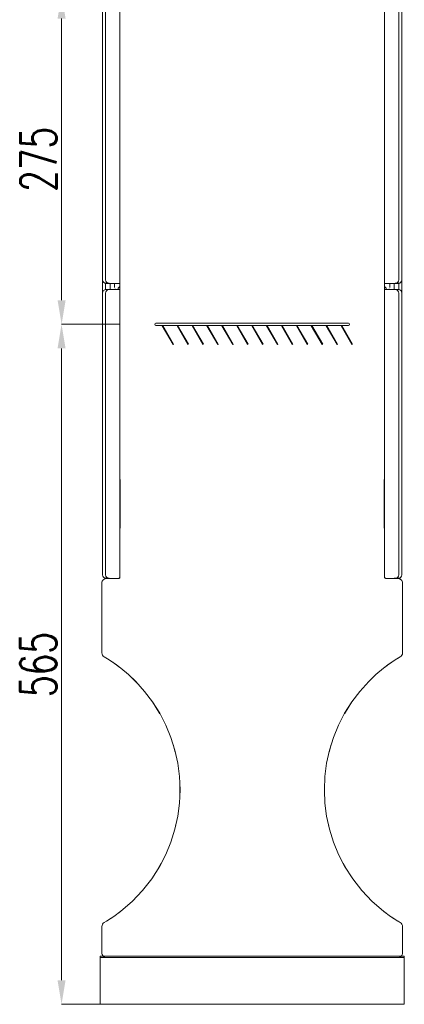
# Model space of a CAD drawing. Header units: centimetres. Extents: x -4572 to 125430, y -27163 to 73697.
# Tile 27 of 44: x 103935 to 104255, y -18752 to -17934. Entities that reach past the tile are written whole.
import ezdxf

# ---------------------------------------------------------------- set-up
doc = ezdxf.new("R2010")
doc.units = ezdxf.units.CM
doc.header["$MEASUREMENT"] = 0
doc.layers.add('kontur', color=7, linetype='Continuous')
doc.styles.add('style1', font='romans.shx', dxfattribs={"width": 0.7, "height": 12})
doc.dimstyles.new('aaa', dxfattribs={"dimtxt": 30, "dimasz": 20, "dimexe": 0, "dimexo": 0, "dimgap": 4, "dimtad": 1, "dimdec": 0, "dimzin": 9, "dimdsep": 46, "dimtxsty": 'style1', "dimcen": 0.09, "dimclrt": 256, "dimadec": 0, "dimazin": 1, "dimtfac": 1, "dimtdec": 0, "dimtmove": 0, "dimatfit": 0, "dimfxl": 1, "dimtolj": 1, "dimtzin": 0, "dimarcsym": 0})

# ---------------------------------------------------------------- blocks, each defined once
blk = doc.blocks.new('*D1686')
at = {"color": 0, "lineweight": -2}
for p, q in [((46877.5, 5161.52), (46843.53, 5161.52)), ((46843.53, 5141.52), (46843.53, 4907.52)), ((46881.74, 4887.52), (46843.53, 4887.52))]:
    blk.add_line(p, q, dxfattribs=at)
at = {"color": 0}
for points in [[(46846.86, 5141.52), (46840.19, 5141.52), (46843.53, 5161.52)], [(46840.19, 4907.52), (46846.86, 4907.52), (46843.53, 4887.52)]]:
    blk.add_solid(points, dxfattribs=at)
at = {"lineweight": 0, "insert": (46824.23, 5024.52), "char_height": 30, "attachment_point": 5, "rotation": 90, "style": 'style1'}
blk.add_mtext('\\A1;275', dxfattribs=at)
blk = doc.blocks.new('*D1689')
at = {"color": 0, "lineweight": -2}
for p, q in [((46892, 4887.52), (46843.49, 4887.52)), ((46843.49, 4867.52), (46843.49, 4342.71)), ((46892, 4322.71), (46843.49, 4322.71))]:
    blk.add_line(p, q, dxfattribs=at)
at = {"color": 0}
for points in [[(46846.83, 4867.52), (46840.16, 4867.52), (46843.49, 4887.52)], [(46840.16, 4342.71), (46846.83, 4342.71), (46843.49, 4322.71)]]:
    blk.add_solid(points, dxfattribs=at)
at = {"lineweight": 0, "insert": (46824.19, 4604.91), "char_height": 30, "attachment_point": 5, "rotation": 90, "style": 'style1'}
blk.add_mtext('\\A1;565', dxfattribs=at)
blk = doc.blocks.new('wrfgwr')
at = {"layer": 'kontur', "color": 7, "lineweight": 0}
for p, q in [((46877.5, 5158.37), (46877.5, 5107.13)), ((46879.99, 5158.36), (46879.99, 4924.57)), ((46892, 4924.57), (46892, 5158.44)), ((47112.03, 4924.57), (47112.03, 5158.44)), ((47124.03, 5158.36), (47124.03, 4924.57)), ((47126.53, 5107.13), (47126.53, 5158.37)), ((46877.5, 5107.13), (46877.5, 4924.43)), ((47126.53, 4924.43), (47126.53, 5107.13)), ((46877.5, 4924.43), (46877.5, 4913.37)), ((46892, 4929.02), (46892.01, 4929.02)), ((46892, 4921.56), (46892, 4924.57)), ((46892.01, 4924.39), (46892.01, 4677.52)), ((47112.03, 4929.02), (47112.01, 4929.02)), ((47112.01, 4924.39), (47112.01, 4677.52)), ((47112.03, 4921.56), (47112.03, 4924.57)), ((47126.53, 4913.37), (47126.53, 4924.43)), ((46879.78, 4921.68), (46879.99, 4921.56)), ((46879.99, 4921.56), (46880.26, 4921.56)), ((46879.99, 4921.56), (46879.99, 4917.82)), ((46879.99, 4917.82), (46879.99, 4916.26)), ((46879.99, 4916.37), (46880.26, 4916.37)), ((46880.5, 4921.56), (46883, 4921.56)), ((46880.5, 4916.37), (46882.97, 4916.37)), ((46892, 4916.45), (46882.97, 4916.37)), ((46883, 4921.56), (46892, 4921.56)), ((46883.5, 4916.37), (46884.01, 4916.38)), ((46884.01, 4921.52), (46884.01, 4916.38)), ((46887.5, 4921.52), (46884.01, 4921.52)), ((46887.5, 4921.56), (46887.5, 4919.52)), ((46887.5, 4918.18), (46887.5, 4919.52)), ((46888.01, 4917.06), (46888.01, 4916.52)), ((46892.01, 4916.52), (46888.01, 4916.52)), ((46890.5, 4916.52), (46890.5, 4917.47)), ((46891.23, 4918.06), (46890.51, 4917.47)), ((46891.68, 4918.72), (46891.23, 4918.06)), ((46891.95, 4919.52), (46891.68, 4918.72)), ((46892, 4913.44), (46892, 4916.45)), ((47112.01, 4916.52), (47116.01, 4916.52)), ((47121.03, 4921.56), (47112.03, 4921.56)), ((47112.03, 4913.44), (47112.03, 4916.45)), ((47112.03, 4916.45), (47121.06, 4916.37)), ((47112.08, 4919.52), (47112.35, 4918.72)), ((47112.35, 4918.72), (47112.8, 4918.06)), ((47112.8, 4918.06), (47113.52, 4917.47)), ((47113.52, 4916.52), (47113.52, 4917.47)), ((47116.01, 4917.06), (47116.01, 4916.52)), ((47116.53, 4921.56), (47116.53, 4919.52)), ((47116.53, 4921.52), (47120.01, 4921.52)), ((47116.53, 4918.18), (47116.53, 4919.52)), ((47120.01, 4921.52), (47120.01, 4916.38)), ((47120.53, 4916.37), (47120.01, 4916.38)), ((47123.52, 4921.56), (47121.03, 4921.56)), ((47123.52, 4916.37), (47121.06, 4916.37)), ((47124.03, 4921.56), (47123.59, 4921.56)), ((47124.03, 4916.37), (47123.77, 4916.37)), ((47124.03, 4921.56), (47124.03, 4917.82)), ((47124.03, 4917.82), (47124.03, 4916.28)), ((46877.5, 4913.37), (46877.5, 4862.13)), ((46879.99, 4913.36), (46879.99, 4679.57)), ((46892, 4679.57), (46892, 4913.44)), ((46892, 4910.02), (46892.01, 4910.02)), ((47112.03, 4910.02), (47112.01, 4910.02)), ((47112.03, 4679.57), (47112.03, 4913.44)), ((47124.03, 4913.36), (47124.03, 4679.57)), ((47126.53, 4862.13), (47126.53, 4913.37)), ((46922.01, 4888.52), (47082.01, 4888.52)), ((46927.61, 4886.52), (46922.01, 4886.52)), ((46927.61, 4886.52), (46927.18, 4886.27)), ((46927.18, 4886.27), (46936.18, 4870.68)), ((46927.61, 4886.52), (46936.61, 4870.93)), ((46940.01, 4886.52), (46927.61, 4886.52)), ((46940.01, 4886.52), (46939.58, 4886.27)), ((46939.58, 4886.27), (46948.58, 4870.68)), ((46940.01, 4886.52), (46949.01, 4870.93)), ((46952.41, 4886.52), (46940.01, 4886.52)), ((46952.41, 4886.52), (46951.98, 4886.27)), ((46951.98, 4886.27), (46960.98, 4870.68)), ((46952.41, 4886.52), (46961.41, 4870.93)), ((46964.81, 4886.52), (46952.41, 4886.52)), ((46964.81, 4886.52), (46964.38, 4886.27)), ((46964.38, 4886.27), (46973.38, 4870.68)), ((46964.81, 4886.52), (46973.81, 4870.93)), ((46977.21, 4886.52), (46964.81, 4886.52)), ((46977.21, 4886.52), (46976.78, 4886.27)), ((46976.78, 4886.27), (46985.78, 4870.68)), ((46977.21, 4886.52), (46986.21, 4870.93)), ((46989.61, 4886.52), (46977.21, 4886.52)), ((46989.61, 4886.52), (46989.18, 4886.27)), ((46989.18, 4886.27), (46998.18, 4870.68)), ((46989.61, 4886.52), (46998.61, 4870.93)), ((47002.01, 4886.52), (46989.61, 4886.52)), ((47002.01, 4886.52), (47001.58, 4886.27)), ((47001.58, 4886.27), (47010.58, 4870.68)), ((47002.01, 4886.52), (47011.01, 4870.93)), ((47014.41, 4886.52), (47002.01, 4886.52)), ((47014.41, 4886.52), (47013.98, 4886.27)), ((47013.98, 4886.27), (47022.98, 4870.68)), ((47014.41, 4886.52), (47023.41, 4870.93)), ((47026.81, 4886.52), (47014.41, 4886.52)), ((47026.81, 4886.52), (47026.38, 4886.27)), ((47026.38, 4886.27), (47035.38, 4870.68)), ((47026.81, 4886.52), (47035.81, 4870.93)), ((47039.21, 4886.52), (47026.81, 4886.52)), ((47039.21, 4886.52), (47038.78, 4886.27)), ((47038.78, 4886.27), (47047.78, 4870.68)), ((47039.21, 4886.52), (47048.21, 4870.93)), ((47051.61, 4886.52), (47039.21, 4886.52)), ((47051.61, 4886.52), (47051.18, 4886.27)), ((47051.18, 4886.27), (47060.18, 4870.68)), ((47051.61, 4886.52), (47060.61, 4870.93)), ((47064.01, 4886.52), (47051.61, 4886.52)), ((47064.01, 4886.52), (47063.58, 4886.27)), ((47063.58, 4886.27), (47072.58, 4870.68)), ((47064.01, 4886.52), (47073.01, 4870.93)), ((47076.41, 4886.52), (47064.01, 4886.52)), ((47076.41, 4886.52), (47075.98, 4886.27)), ((47075.98, 4886.27), (47084.98, 4870.68)), ((47076.41, 4886.52), (47085.41, 4870.93)), ((47082.01, 4886.52), (47076.41, 4886.52)), ((46936.61, 4870.93), (46936.18, 4870.68)), ((46949.01, 4870.93), (46948.58, 4870.68)), ((46961.41, 4870.93), (46960.98, 4870.68)), ((46973.81, 4870.93), (46973.38, 4870.68)), ((46986.21, 4870.93), (46985.78, 4870.68)), ((46998.61, 4870.93), (46998.18, 4870.68)), ((47011.01, 4870.93), (47010.58, 4870.68)), ((47023.41, 4870.93), (47022.98, 4870.68)), ((47035.81, 4870.93), (47035.38, 4870.68)), ((47048.21, 4870.93), (47047.78, 4870.68)), ((47060.61, 4870.93), (47060.18, 4870.68)), ((47073.01, 4870.93), (47072.58, 4870.68)), ((47085.41, 4870.93), (47084.98, 4870.68)), ((46877.5, 4862.13), (46877.5, 4679.43)), ((47126.53, 4679.43), (47126.53, 4862.13)), ((46892.02, 4677.52), (46892.24, 4758.69)), ((47112.01, 4677.52), (47111.78, 4758.69)), ((46892, 4686.52), (46892.01, 4686.52)), ((47112.03, 4686.52), (47112.01, 4686.52)), ((46892, 4677.36), (46892, 4679.57)), ((47112.03, 4677.36), (47112.03, 4679.57)), ((46877.08, 4673.24), (46877.01, 4672.52)), ((46877.01, 4672.52), (46877.01, 4643.6)), ((46877.01, 4672.34), (46877.01, 4671.28)), ((46877.01, 4671.28), (46877.01, 4643.6)), ((46877.01, 4671.28), (46877.01, 4614.68)), ((46877.32, 4674.05), (46877.08, 4673.24)), ((46877.69, 4674.74), (46877.32, 4674.05)), ((46878.18, 4675.35), (46877.69, 4674.74)), ((46879.48, 4676.22), (46878.18, 4675.35)), ((46880.23, 4676.44), (46879.48, 4676.22)), ((46879.78, 4676.68), (46879.99, 4676.56)), ((46880.37, 4676.4), (46879.92, 4676.35)), ((46879.99, 4676.56), (46880.26, 4676.56)), ((46881.01, 4676.52), (46880.23, 4676.44)), ((46880.5, 4676.56), (46880.67, 4676.56)), ((46891.01, 4676.52), (46881.01, 4676.52)), ((46891.01, 4676.52), (46891.4, 4676.6)), ((46891.26, 4676.55), (46891.01, 4676.52)), ((46891.48, 4676.64), (46891.26, 4676.55)), ((46891.4, 4676.6), (46891.72, 4676.81)), ((46891.67, 4676.76), (46891.48, 4676.64)), ((46891.81, 4676.91), (46891.67, 4676.76)), ((46891.72, 4676.81), (46891.94, 4677.14)), ((46891.97, 4677.23), (46891.81, 4676.91)), ((46891.94, 4677.14), (46892.02, 4677.52)), ((46892.01, 4677.52), (46891.97, 4677.23)), ((47112.08, 4677.14), (47112.01, 4677.52)), ((47112.01, 4677.52), (47112.06, 4677.23)), ((47112.01, 4677.52), (47112.01, 4677.52)), ((47112.06, 4677.23), (47112.22, 4676.91)), ((47112.3, 4676.81), (47112.08, 4677.14)), ((47112.22, 4676.91), (47112.36, 4676.76)), ((47112.63, 4676.6), (47112.3, 4676.81)), ((47112.36, 4676.76), (47112.54, 4676.64)), ((47112.54, 4676.64), (47112.76, 4676.55)), ((47113.01, 4676.52), (47112.63, 4676.6)), ((47112.76, 4676.55), (47113.01, 4676.52)), ((47113.01, 4676.52), (47119.91, 4676.52)), ((47120.07, 4676.52), (47119.91, 4676.52)), ((47121.53, 4676.52), (47120.07, 4676.52)), ((47121.03, 4676.56), (47120.08, 4676.56)), ((47120.14, 4676.52), (47121.49, 4676.52)), ((47123.52, 4676.56), (47121.03, 4676.56)), ((47123.01, 4676.52), (47121.53, 4676.52)), ((47123.01, 4676.52), (47123.79, 4676.44)), ((47124.03, 4676.56), (47123.59, 4676.56)), ((47123.64, 4676.4), (47124.23, 4676.33)), ((47123.79, 4676.44), (47124.54, 4676.22)), ((47124.54, 4676.22), (47125.84, 4675.35)), ((47125.84, 4675.35), (47126.34, 4674.74)), ((47126.34, 4674.74), (47126.71, 4674.05)), ((47126.71, 4674.05), (47126.95, 4673.24)), ((47126.95, 4673.24), (47127.01, 4672.52)), ((47127.01, 4672.52), (47127.01, 4643.6)), ((47127.01, 4672.34), (47127.02, 4671.28)), ((47127.02, 4671.28), (47127.01, 4643.6)), ((47127.02, 4671.28), (47127.01, 4614.68)), ((46877.01, 4643.6), (46877.01, 4614.68)), ((47127.01, 4643.6), (47127.01, 4614.68)), ((46877.01, 4614.68), (46877.15, 4613.65)), ((46877.15, 4613.65), (46877.54, 4612.69)), ((46878.14, 4611.89), (46877.54, 4612.69)), ((47125.88, 4611.89), (47126.49, 4612.69)), ((47126.88, 4613.65), (47126.49, 4612.69)), ((47127.01, 4614.68), (47126.88, 4613.65)), ((46878.93, 4611.26), (46878.14, 4611.89)), ((46878.93, 4611.26), (46881.79, 4609.53)), ((46881.79, 4609.53), (46887.98, 4605.41)), ((46887.98, 4605.41), (46892.71, 4601.89)), ((47116.04, 4605.41), (47111.32, 4601.89)), ((47122.24, 4609.53), (47116.04, 4605.41)), ((47125.1, 4611.26), (47122.24, 4609.53)), ((47125.1, 4611.26), (47125.88, 4611.89)), ((46892.71, 4601.89), (46899.09, 4596.58)), ((46899.09, 4596.58), (46905.12, 4590.86)), ((47104.93, 4596.58), (47098.91, 4590.86)), ((47111.32, 4601.89), (47104.93, 4596.58)), ((46900.84, 4594.92), (46905.83, 4590.07)), ((46905.12, 4590.86), (46912.55, 4582.65)), ((47098.91, 4590.86), (47091.48, 4582.65)), ((47103.19, 4594.92), (47098.2, 4590.07)), ((46912.55, 4582.65), (46919.24, 4573.82)), ((47091.48, 4582.65), (47084.79, 4573.82)), ((46919.23, 4573.84), (46925.33, 4564.09)), ((46919.24, 4573.82), (46925.14, 4564.46)), ((47084.8, 4573.84), (47078.69, 4564.09)), ((47084.79, 4573.82), (47078.88, 4564.46)), ((46925.14, 4564.46), (46930.22, 4554.61)), ((47078.88, 4564.46), (47073.81, 4554.61)), ((46930.22, 4554.61), (46934.42, 4544.37)), ((47073.81, 4554.61), (47069.6, 4544.37)), ((46934.42, 4544.37), (46937.72, 4533.8)), ((47069.6, 4544.37), (47066.3, 4533.8)), ((46936.25, 4538.52), (46938.09, 4532.13)), ((46937.72, 4533.8), (46940.1, 4522.99)), ((47066.3, 4533.8), (47063.93, 4522.99)), ((47067.78, 4538.52), (47065.93, 4532.13)), ((46940.1, 4522.99), (46941.53, 4512.01)), ((47063.93, 4522.99), (47062.49, 4512.01)), ((46941.53, 4512.01), (46942.01, 4500.94)), ((47062.49, 4512.01), (47062.01, 4500.94)), ((46942.01, 4500.94), (46941.53, 4489.88)), ((46941.89, 4503.67), (46941.77, 4495.32)), ((47062.01, 4500.94), (47062.49, 4489.88)), ((47062.13, 4503.67), (47062.26, 4495.32)), ((46941.53, 4489.88), (46940.1, 4478.9)), ((47062.49, 4489.88), (47063.93, 4478.9)), ((46940.12, 4479.03), (46937.39, 4467.02)), ((46940.1, 4478.9), (46937.72, 4468.09)), ((47063.91, 4479.03), (47066.64, 4467.02)), ((47063.93, 4478.9), (47066.3, 4468.09)), ((46937.72, 4468.09), (46934.42, 4457.52)), ((47066.3, 4468.09), (47069.6, 4457.52)), ((46934.42, 4457.52), (46930.22, 4447.27)), ((47069.6, 4457.52), (47073.81, 4447.27)), ((46930.22, 4447.27), (46925.14, 4437.43)), ((47073.81, 4447.27), (47078.88, 4437.43)), ((46925.14, 4437.43), (46918.44, 4426.93)), ((46926.4, 4439.86), (46922.76, 4433.69)), ((47077.63, 4439.86), (47081.27, 4433.69)), ((47078.88, 4437.43), (47085.58, 4426.93)), ((46918.44, 4426.93), (46910.75, 4417.13)), ((47085.58, 4426.93), (47093.27, 4417.13)), ((46910.75, 4417.13), (46902.15, 4408.12)), ((47093.27, 4417.13), (47101.88, 4408.12)), ((46892.71, 4399.99), (46886.92, 4395.74)), ((46902.15, 4408.12), (46892.71, 4399.99)), ((47101.88, 4408.12), (47111.32, 4399.99)), ((47111.32, 4399.99), (47117.11, 4395.74)), ((46880.9, 4391.81), (46878.93, 4390.63)), ((46886.92, 4395.74), (46880.9, 4391.81)), ((47117.11, 4395.74), (47123.13, 4391.81)), ((47123.13, 4391.81), (47125.1, 4390.63)), ((46877.01, 4387.27), (46877.16, 4388.27)), ((46877.01, 4387.27), (46877.01, 4386.16)), ((46877.01, 4387.21), (46877.01, 4373.82)), ((46877.01, 4386.16), (46877.01, 4378.73)), ((46877.16, 4388.27), (46877.54, 4389.2)), ((47126.87, 4388.27), (47126.49, 4389.2)), ((47127.01, 4387.27), (47126.87, 4388.27)), ((47127.01, 4387.27), (47127.02, 4386.16)), ((47127.01, 4387.21), (47127.01, 4373.82)), ((47127.02, 4386.16), (47127.01, 4378.73)), ((46877.01, 4378.73), (46877.01, 4373.82)), ((47127.01, 4378.73), (47127.01, 4373.82)), ((46877.01, 4373.82), (46877.01, 4369.62)), ((46877.01, 4373.82), (46877.01, 4365.52)), ((46877.01, 4369.62), (46877.01, 4365.43)), ((47127.01, 4373.82), (47127.01, 4369.62)), ((47127.01, 4373.82), (47127.01, 4365.52)), ((47127.01, 4369.62), (47127.01, 4365.43)), ((46875.51, 4322.71), (46875.51, 4362.71)), ((46881.51, 4362.71), (46875.51, 4362.71)), ((46881.51, 4361.52), (46875.51, 4361.52)), ((47002.01, 4361.52), (46881.01, 4361.52)), ((46881.51, 4362.71), (47122.51, 4362.71)), ((46881.51, 4361.52), (47122.51, 4361.52)), ((47002.01, 4361.52), (47123.01, 4361.52)), ((47122.51, 4362.71), (47128.51, 4362.71)), ((47122.51, 4361.52), (47128.51, 4361.52)), ((47128.51, 4322.71), (47128.51, 4362.71)), ((46881.51, 4322.71), (46875.51, 4322.71)), ((47122.51, 4322.71), (46881.51, 4322.71)), ((47122.51, 4322.71), (47128.51, 4322.71))]:
    blk.add_line(p, q, dxfattribs=at)
for centre, radius, start, end in [((46880.5, 4924.57), 3, 180.35201, 270), ((46883, 4924.57), 3, 180, 270), ((47121.03, 4924.57), 3, 270, 0), ((47123.52, 4924.57), 3, 270, 0.01839), ((46880.5, 4913.36), 3, 90, 180.01842), ((46883, 4913.36), 3, 90.5, 180), ((46888.5, 4917.51), 0.998, 240.96179, 262.18998), ((46889, 4920.06), 3, 349.47152, 0), ((46889, 4921.46), 3, 0, 1.90386), ((47115.03, 4921.46), 3, 178.09614, 180), ((47115.03, 4920.06), 3, 180, 190.52848), ((47115.53, 4917.51), 0.998, 277.81002, 298.9425), ((47121.03, 4913.36), 3, 0, 89.5), ((47123.52, 4913.36), 3, 0.01839, 90), ((46922.01, 4887.52), 1, 90, 270), ((47082.01, 4887.52), 1, 270, 90), ((46880.5, 4679.57), 3, 180.35201, 270), ((46883, 4679.57), 3, 180, 270), ((47121.03, 4679.57), 3, 270, 0), ((47123.52, 4679.57), 3, 270, 0.01839), ((46881.01, 4614.68), 4, 238.58536, 239.49751), ((46814.01, 4500.94), 128, 52.06172, 59.49751), ((47190.01, 4500.94), 128, 120.50249, 127.93828), ((47123.01, 4614.68), 4, 300.50249, 301.41464), ((46814.01, 4500.94), 128, 300.50249, 307.93826), ((47190.01, 4500.94), 128, 232.06174, 239.49751), ((46881.01, 4387.21), 4, 179.0935, 180), ((46881.01, 4387.21), 4, 121.41464, 150.25124), ((46881.01, 4387.21), 4, 120.50249, 121.41464), ((47123.01, 4387.21), 4, 58.58536, 59.49751), ((47123.01, 4387.21), 4, 29.74876, 58.58536), ((47123.01, 4387.21), 4, 0, 0.9065), ((46881.01, 4365.52), 4, 180, 181.34673), ((46881.01, 4365.52), 4, 181.34673, 225), ((46881.01, 4365.52), 4, 225, 268.50219), ((46881.01, 4365.52), 4, 268.50219, 270), ((47123.01, 4365.52), 4, 270, 271.49781), ((47123.01, 4365.52), 4, 271.49781, 315), ((47123.01, 4365.52), 4, 315, 358.65327), ((47123.01, 4365.52), 4, 358.65327, 0)]:
    blk.add_arc(centre, radius, start, end, dxfattribs=at)
at = {"color": 7, "lineweight": 0}
dim = blk.add_linear_dim(base=(46843.53, 4887.52), p1=(46877.5, 5161.52), p2=(46881.74, 4887.52), angle=90, text='275', dimstyle='aaa', dxfattribs=at)
dim.commit()
dim.dimension.update_dxf_attribs({"geometry": '*D1686', "text_midpoint": (46824.23, 5024.52)})
dim = blk.add_linear_dim(base=(46843.49, 4322.71), p1=(46892, 4887.52), p2=(46892, 4322.71), angle=90, dimstyle='aaa', dxfattribs=at)
dim.commit()
dim.dimension.update_dxf_attribs({"geometry": '*D1689', "text_midpoint": (46843.49, 4604.91), "dimtype": 128})

msp = doc.modelspace()

# ---------------------------------------------------------------- block references
at = {"lineweight": 0}
msp.add_blockref('wrfgwr', (57126.54, -23074.37, 1866.43), dxfattribs=at)

doc.saveas('drawing.dxf')
